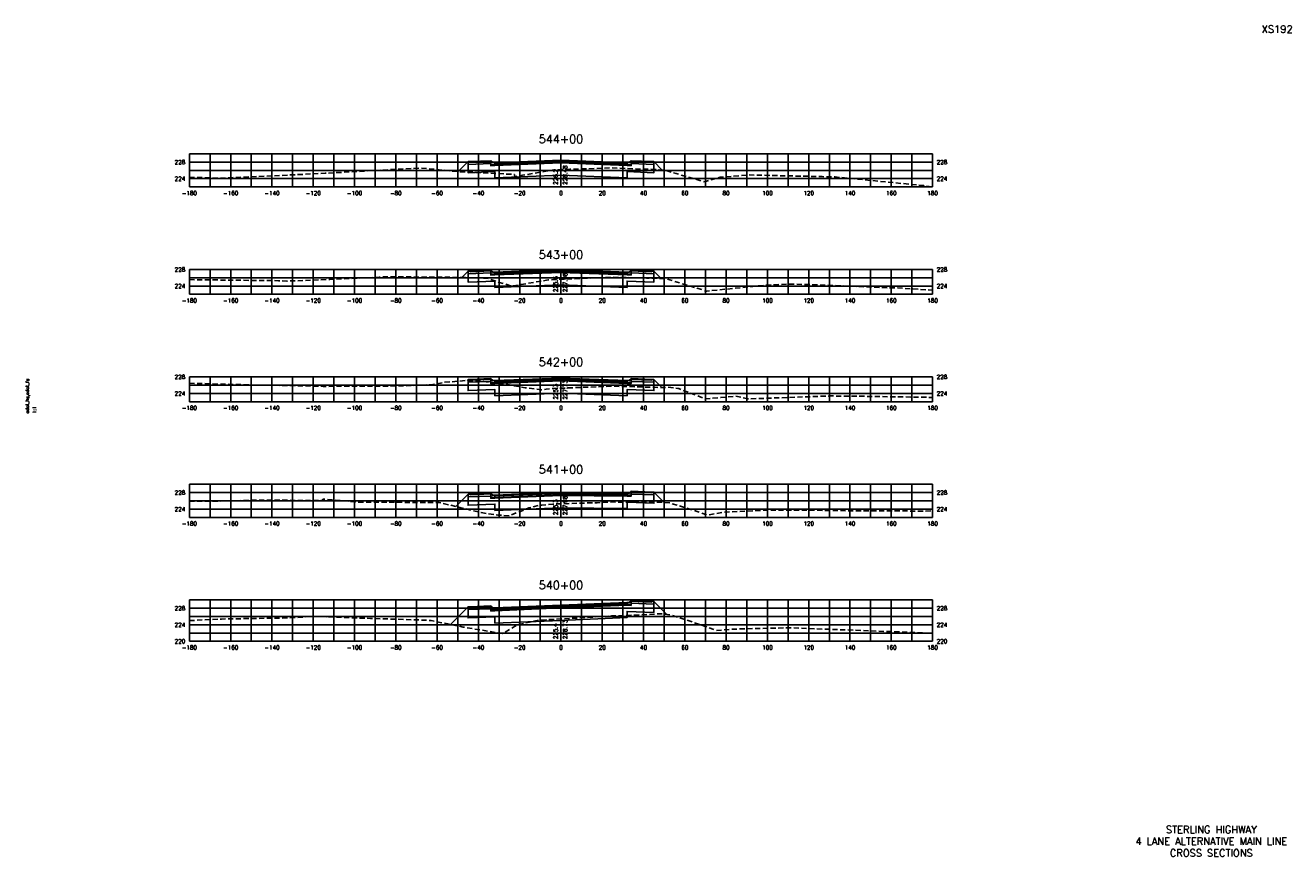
# Model space of a CAD drawing. Extents: x 37 to 9410, y 16 to 8218.
# Tile 104 of 104: x 8067 to 8680, y 7816 to 8218. Entities that reach past the tile are written whole.
import ezdxf
from ezdxf.enums import TextEntityAlignment as Align

# ---------------------------------------------------------------- set-up
doc = ezdxf.new("R2010")
doc.units = 0
doc.header["$LTSCALE"] = 20
doc.header["$MEASUREMENT"] = 0
doc.linetypes.add('HIDDEN_050%', pattern=[0.1875, 0.125, -0.0625])
for name, color, linetype in [('S-AT-TXT175', 6, 'Continuous'), ('S-AT-TXT80', 1, 'Continuous'), ('XDATUM', 3, 'Continuous'), ('XEG', 1, 'HIDDEN_050%'), ('XFG', 2, 'Continuous'), ('XGRID', 251, 'Continuous'), ('XGRIDT', 2, 'Continuous'), ('XREF-BORDER', 7, 'Continuous')]:
    doc.layers.add(name, color=color, linetype=linetype)
doc.styles.add('L100', font='simplex.shx', dxfattribs={"height": 2})
doc.styles.add('L175', font='ROMANSM.shx', dxfattribs={"height": 3.5})
doc.styles.add('L80', font='ROMANSM.shx', dxfattribs={"height": 1.6})

# ---------------------------------------------------------------- blocks, each defined once
blk = doc.blocks.new('03025_00_att1')
at = {"layer": 'S-AT-TXT175', "style": 'L175'}
for tag, p in [('NUM', (32.402, 20.822)), ('LINE1', (30.64, 1.444)), ('LINE2', (30.64, 1.161)), ('LINE3', (30.64, 0.877))]:
    blk.add_attdef(tag, text='', height=0.175, dxfattribs=at).set_placement(p, align=Align.CENTER)
at = {"layer": 'S-AT-TXT80', "style": 'L80'}
for tag, p in [('DRAFTED', (2.436, 14.201)), ('PSCALE', (2.265, 11.605)), ('PCTB', (2.094, 11.605)), ('PVIEW', (2.436, 11.605))]:
    blk.add_attdef(tag, p, '', height=0.08, rotation=90, dxfattribs=at)

msp = doc.modelspace()

# ---------------------------------------------------------------- linework, layer by layer
at = {"layer": 'XDATUM', "flags": 128}
for points in [[(8276.23, 8147.4), (8281.05, 8152.21), (8281.05, 8146.87), (8294.05, 8147.39), (8294.05, 8144.34), (8326.05, 8145.62), (8358.05, 8144.34), (8358.05, 8147.39), (8371.05, 8146.87), (8371.05, 8152.21), (8375.12, 8148.15)], [(8277.99, 8096.16), (8281.05, 8099.21), (8281.05, 8093.87), (8294.05, 8094.39), (8294.05, 8091.34), (8326.05, 8092.62), (8358.05, 8091.34), (8358.05, 8094.39), (8371.05, 8093.87), (8371.05, 8099.21), (8374.62, 8095.64)], [(8280.58, 8046.25), (8281.05, 8046.71), (8281.05, 8041.37), (8294.05, 8041.89), (8294.05, 8038.84), (8326.05, 8040.12), (8358.05, 8038.84), (8358.05, 8041.89), (8371.05, 8041.37), (8371.05, 8046.71), (8374.86, 8042.91)], [(8275.09, 7985.25), (8281.05, 7991.21), (8281.05, 7985.87), (8294.05, 7986.39), (8294.05, 7983.34), (8326.05, 7984.62), (8358.05, 7984.33), (8358.05, 7987.38), (8371.05, 7986.86), (8371.05, 7992.2), (8376.03, 7987.22)], [(8272.51, 7928.14), (8281.05, 7936.68), (8281.05, 7931.34), (8294.05, 7931.86), (8294.05, 7928.81), (8326.05, 7930.12), (8358.05, 7931.44), (8358.05, 7934.49), (8371.05, 7933.97), (8371.05, 7939.31), (8377.37, 7932.99)]]:
    msp.add_lwpolyline(points, dxfattribs=at)
at = {"layer": 'XEG', "flags": 128}
for points in [[(8146.05, 8144.68), (8160.75, 8144.17), (8196.98, 8145.86), (8209.37, 8146.5), (8211.76, 8146.6), (8258, 8149.16), (8275.87, 8147.42), (8303.49, 8146.03), (8303.73, 8144.92), (8307.35, 8145.6), (8319.43, 8147.73), (8320.54, 8147.84), (8322.64, 8148.21), (8326.05, 8148.34), (8330.37, 8148.5), (8350.2, 8149.18), (8366.19, 8148.57), (8372.46, 8148.45), (8373.57, 8148.25), (8376.53, 8148.05), (8381.85, 8146.42), (8395.57, 8142.5), (8403.13, 8144.63), (8417, 8145.78), (8452.5, 8144.96), (8458.87, 8144.82), (8498.4, 8140.94), (8501.12, 8140.67), (8501.64, 8140.59), (8506.05, 8140.03)], [(8146.05, 8095.09), (8189.24, 8094.57), (8193.24, 8094.43), (8196.13, 8094.45), (8214.04, 8095.22), (8238, 8096.29), (8241.87, 8096.52), (8279.87, 8096.14), (8290.49, 8095.8), (8295.04, 8094.13), (8302.21, 8091.98), (8306.82, 8092.73), (8319.01, 8094.81), (8319.94, 8094.92), (8322.5, 8095.14), (8326.05, 8095.28), (8342.27, 8095.9), (8350.18, 8096.24), (8367.47, 8095.88), (8373.18, 8095.73), (8374.57, 8095.64), (8377.31, 8095.45), (8389.73, 8091.54), (8396.68, 8089.56), (8426.12, 8092.47), (8436.36, 8092.98), (8447.35, 8092.67), (8484.99, 8091.09), (8489.22, 8091.07), (8506.05, 8089.98)], [(8146.05, 8044.95), (8177.11, 8044.07), (8184.61, 8044), (8210.87, 8043.41), (8218.95, 8043.45), (8249.91, 8043.63), (8263.21, 8044.2), (8269.41, 8045.35), (8280.3, 8046.24), (8280.94, 8046.26), (8281.58, 8046.25), (8287.93, 8045.86), (8288.67, 8045.76), (8292.71, 8045.28), (8297.29, 8044.63), (8300.28, 8044.25), (8306.23, 8043.19), (8308.77, 8042.77), (8316.5, 8041.77), (8318.89, 8042.01), (8322.49, 8042.41), (8326.05, 8042.54), (8339.62, 8043.07), (8351.64, 8043.49), (8369.13, 8043.04), (8374.57, 8042.9), (8377.83, 8042.97), (8382.72, 8042.4), (8383.12, 8042.37), (8384.46, 8041.73), (8396.26, 8037.34), (8403.48, 8038.01), (8410.75, 8038.67), (8416.62, 8037.34), (8456.61, 8038.77), (8468.86, 8038.67), (8506.05, 8038.06)], [(8146.05, 7987.9), (8160.98, 7987.86), (8180.03, 7988.36), (8210.68, 7988.14), (8210.75, 7988.82), (8213.78, 7988.56), (8214.03, 7988.54), (8227.15, 7987.4), (8267.11, 7987.17), (8287.35, 7982.29), (8295.41, 7981.13), (8300.91, 7980.71), (8310.44, 7984.53), (8315, 7985.72), (8316.71, 7985.92), (8322.14, 7986.45), (8326.05, 7986.57), (8343.6, 7987.1), (8351.48, 7987.44), (8368.65, 7987.28), (8374.64, 7987.34), (8375.63, 7987.26), (8378.91, 7986.94), (8392.1, 7982.81), (8396.83, 7981.2), (8397.56, 7981.13), (8404.1, 7982.41), (8424.31, 7983.48), (8452.72, 7983.39), (8466.18, 7983.18), (8501.35, 7983.05), (8506.05, 7983.13)], [(8146.05, 7929.98), (8161.57, 7930.78), (8193.47, 7931.29), (8205.01, 7931.96), (8209.41, 7931.98), (8233.72, 7931.07), (8256.98, 7930.35), (8263.21, 7930.03), (8278.69, 7926.88), (8297.77, 7923.69), (8305.26, 7928.11), (8314.75, 7930.1), (8315.76, 7930.23), (8318.84, 7930.46), (8321.35, 7930.53), (8323.92, 7930.67), (8326.05, 7930.8), (8350.76, 7932.26), (8368.78, 7933), (8374.66, 7933.34), (8375.77, 7933.13), (8378.9, 7932.86), (8395.57, 7927.38), (8401.36, 7925.22), (8409.35, 7925.89), (8436.59, 7926.55), (8454.66, 7925.86), (8485.22, 7924.7), (8506.05, 7923.84)]]:
    msp.add_lwpolyline(points, dxfattribs=at)
at = {"layer": 'XFG', "flags": 128}
for points in [[(8292.05, 8152.65), (8282.05, 8152.25), (8282.05, 8151.91), (8292.05, 8152.31), (8292.05, 8152.65)], [(8292.05, 8152.65), (8292.05, 8150.76), (8292.81, 8150.73), (8294.05, 8150.68), (8294.05, 8151.68), (8294.05, 8151.68), (8292.81, 8151.73), (8292.59, 8152.22), (8292.29, 8152.55), (8292.05, 8152.65)], [(8326.05, 8152.96), (8294.05, 8151.68), (8294.05, 8151.34), (8326.05, 8152.62)], [(8326.05, 8152.62), (8294.05, 8151.34), (8294.05, 8150.68), (8326.05, 8151.96)], [(8326.05, 8152.96), (8358.05, 8151.68), (8358.05, 8151.34), (8326.05, 8152.62)], [(8326.05, 8152.62), (8358.05, 8151.34), (8358.05, 8150.68), (8326.05, 8151.96)], [(8360.05, 8152.65), (8360.05, 8150.76), (8359.29, 8150.73), (8358.05, 8150.68), (8358.05, 8151.68), (8358.05, 8151.68), (8359.29, 8151.73), (8359.51, 8152.22), (8359.81, 8152.55), (8360.05, 8152.65)], [(8360.05, 8152.65), (8360.05, 8152.31), (8370.05, 8151.91), (8370.05, 8152.25), (8360.05, 8152.65)], [(8281.05, 8152.21), (8281.05, 8152.21), (8276.23, 8147.4)], [(8292.05, 8152.31), (8282.05, 8151.91), (8282.05, 8152.25), (8281.05, 8152.21), (8281.05, 8150.87), (8292.05, 8151.31), (8292.05, 8152.31)], [(8326.05, 8151.62), (8294.05, 8150.34), (8292.05, 8150.26), (8292.05, 8151.31), (8281.05, 8150.87), (8281.05, 8146.87), (8294.05, 8147.39), (8294.05, 8144.34), (8326.05, 8145.62)], [(8326.05, 8151.96), (8294.05, 8150.68), (8292.05, 8150.76), (8292.05, 8150.26), (8294.05, 8150.34), (8326.05, 8151.62)], [(8326.05, 8151.96), (8358.05, 8150.68), (8358.05, 8150.68), (8360.05, 8150.76), (8360.05, 8150.26), (8358.05, 8150.34), (8326.05, 8151.62)], [(8326.05, 8151.62), (8358.05, 8150.34), (8360.05, 8150.26), (8360.05, 8151.31), (8371.05, 8150.87), (8371.05, 8146.87), (8358.05, 8147.39), (8358.05, 8144.34), (8326.05, 8145.62)], [(8360.05, 8152.31), (8360.05, 8151.31), (8371.05, 8150.87), (8371.05, 8152.21), (8370.05, 8152.25), (8370.05, 8151.91), (8360.05, 8152.31)], [(8371.05, 8152.21), (8371.05, 8152.21), (8375.12, 8148.15)], [(8281.05, 8099.21), (8281.05, 8099.21), (8277.99, 8096.16)], [(8292.05, 8099.31), (8282.05, 8098.91), (8282.05, 8099.25), (8281.05, 8099.21), (8281.05, 8097.87), (8292.05, 8098.31), (8292.05, 8099.31)], [(8326.05, 8098.62), (8294.05, 8097.34), (8292.05, 8097.26), (8292.05, 8098.31), (8281.05, 8097.87), (8281.05, 8093.87), (8294.05, 8094.39), (8294.05, 8091.34), (8326.05, 8092.62)], [(8292.05, 8099.65), (8282.05, 8099.25), (8282.05, 8098.91), (8292.05, 8099.31), (8292.05, 8099.65)], [(8292.05, 8099.65), (8292.05, 8097.76), (8292.81, 8097.73), (8294.05, 8097.68), (8294.05, 8098.68), (8294.05, 8098.68), (8292.81, 8098.73), (8292.59, 8099.22), (8292.29, 8099.55), (8292.05, 8099.65)], [(8326.05, 8098.96), (8294.05, 8097.68), (8292.05, 8097.76), (8292.05, 8097.26), (8294.05, 8097.34), (8326.05, 8098.62)], [(8326.05, 8099.96), (8294.05, 8098.68), (8294.05, 8098.34), (8326.05, 8099.62)], [(8326.05, 8099.62), (8294.05, 8098.34), (8294.05, 8097.68), (8326.05, 8098.96)], [(8326.05, 8099.96), (8358.05, 8098.68), (8358.05, 8098.34), (8326.05, 8099.62)], [(8326.05, 8099.62), (8358.05, 8098.34), (8358.05, 8097.68), (8326.05, 8098.96)], [(8326.05, 8098.96), (8358.05, 8097.68), (8358.05, 8097.68), (8360.05, 8097.76), (8360.05, 8097.26), (8358.05, 8097.34), (8326.05, 8098.62)], [(8326.05, 8098.62), (8358.05, 8097.34), (8360.05, 8097.26), (8360.05, 8098.31), (8371.05, 8097.87), (8371.05, 8093.87), (8358.05, 8094.39), (8358.05, 8091.34), (8326.05, 8092.62)], [(8360.05, 8099.65), (8360.05, 8097.76), (8359.29, 8097.73), (8358.05, 8097.68), (8358.05, 8098.68), (8358.05, 8098.68), (8359.29, 8098.73), (8359.51, 8099.22), (8359.81, 8099.55), (8360.05, 8099.65)], [(8360.05, 8099.65), (8360.05, 8099.31), (8370.05, 8098.91), (8370.05, 8099.25), (8360.05, 8099.65)], [(8360.05, 8099.31), (8360.05, 8098.31), (8371.05, 8097.87), (8371.05, 8099.21), (8370.05, 8099.25), (8370.05, 8098.91), (8360.05, 8099.31)], [(8371.05, 8099.21), (8371.05, 8099.21), (8374.62, 8095.64)], [(8281.05, 8046.71), (8281.05, 8046.71), (8280.58, 8046.25)], [(8292.05, 8046.81), (8282.05, 8046.41), (8282.05, 8046.75), (8281.05, 8046.71), (8281.05, 8045.37), (8292.05, 8045.81), (8292.05, 8046.81)], [(8326.05, 8046.12), (8294.05, 8044.84), (8292.05, 8044.76), (8292.05, 8045.81), (8281.05, 8045.37), (8281.05, 8041.37), (8294.05, 8041.89), (8294.05, 8038.84), (8326.05, 8040.12)], [(8292.05, 8047.15), (8282.05, 8046.75), (8282.05, 8046.41), (8292.05, 8046.81), (8292.05, 8047.15)], [(8292.05, 8047.15), (8292.05, 8045.26), (8292.81, 8045.23), (8294.05, 8045.18), (8294.05, 8046.18), (8294.05, 8046.18), (8292.81, 8046.23), (8292.59, 8046.72), (8292.29, 8047.05), (8292.05, 8047.15)], [(8326.05, 8046.46), (8294.05, 8045.18), (8292.05, 8045.26), (8292.05, 8044.76), (8294.05, 8044.84), (8326.05, 8046.12)], [(8326.05, 8047.46), (8294.05, 8046.18), (8294.05, 8045.84), (8326.05, 8047.12)], [(8326.05, 8047.12), (8294.05, 8045.84), (8294.05, 8045.18), (8326.05, 8046.46)], [(8326.05, 8047.46), (8358.05, 8046.18), (8358.05, 8045.84), (8326.05, 8047.12)], [(8326.05, 8047.12), (8358.05, 8045.84), (8358.05, 8045.18), (8326.05, 8046.46)], [(8326.05, 8046.46), (8358.05, 8045.18), (8358.05, 8045.18), (8360.05, 8045.26), (8360.05, 8044.76), (8358.05, 8044.84), (8326.05, 8046.12)], [(8326.05, 8046.12), (8358.05, 8044.84), (8360.05, 8044.76), (8360.05, 8045.81), (8371.05, 8045.37), (8371.05, 8041.37), (8358.05, 8041.89), (8358.05, 8038.84), (8326.05, 8040.12)], [(8360.05, 8047.15), (8360.05, 8045.26), (8359.29, 8045.23), (8358.05, 8045.18), (8358.05, 8046.18), (8358.05, 8046.18), (8359.29, 8046.23), (8359.51, 8046.72), (8359.81, 8047.05), (8360.05, 8047.15)], [(8360.05, 8047.15), (8360.05, 8046.81), (8370.05, 8046.41), (8370.05, 8046.75), (8360.05, 8047.15)], [(8360.05, 8046.81), (8360.05, 8045.81), (8371.05, 8045.37), (8371.05, 8046.71), (8370.05, 8046.75), (8370.05, 8046.41), (8360.05, 8046.81)], [(8371.05, 8046.71), (8371.05, 8046.71), (8374.86, 8042.91)], [(8281.05, 7991.21), (8281.05, 7991.21), (8275.09, 7985.25)], [(8292.05, 7991.31), (8282.05, 7990.91), (8282.05, 7991.25), (8281.05, 7991.21), (8281.05, 7989.87), (8292.05, 7990.31), (8292.05, 7991.31)], [(8326.05, 7990.62), (8294.05, 7989.34), (8292.05, 7989.26), (8292.05, 7990.31), (8281.05, 7989.87), (8281.05, 7985.87), (8294.05, 7986.39), (8294.05, 7983.34), (8326.05, 7984.62)], [(8292.05, 7991.65), (8282.05, 7991.25), (8282.05, 7990.91), (8292.05, 7991.31), (8292.05, 7991.65)], [(8292.05, 7991.65), (8292.05, 7989.76), (8292.81, 7989.73), (8294.05, 7989.68), (8294.05, 7990.68), (8294.05, 7990.68), (8292.81, 7990.73), (8292.59, 7991.22), (8292.29, 7991.55), (8292.05, 7991.65)], [(8326.05, 7990.96), (8294.05, 7989.68), (8292.05, 7989.76), (8292.05, 7989.26), (8294.05, 7989.34), (8326.05, 7990.62)], [(8326.05, 7991.96), (8294.05, 7990.68), (8294.05, 7990.34), (8326.05, 7991.62)], [(8326.05, 7991.62), (8294.05, 7990.34), (8294.05, 7989.68), (8326.05, 7990.96)], [(8326.05, 7991.96), (8358.05, 7991.67), (8358.05, 7991.33), (8326.05, 7991.62)], [(8326.05, 7991.62), (8358.05, 7991.33), (8358.05, 7990.67), (8326.05, 7990.96)], [(8326.05, 7990.62), (8358.05, 7990.33), (8360.05, 7990.25), (8360.05, 7991.3), (8371.05, 7990.86), (8371.05, 7986.86), (8358.05, 7987.38), (8358.05, 7984.33), (8326.05, 7984.62)], [(8326.05, 7990.96), (8358.05, 7990.67), (8358.05, 7990.67), (8360.05, 7990.75), (8360.05, 7990.25), (8358.05, 7990.33), (8326.05, 7990.62)], [(8360.05, 7992.64), (8360.05, 7990.75), (8359.29, 7990.72), (8358.05, 7990.67), (8358.05, 7991.67), (8358.05, 7991.67), (8359.29, 7991.72), (8359.51, 7992.21), (8359.81, 7992.53), (8360.05, 7992.64)], [(8360.05, 7992.64), (8360.05, 7992.3), (8370.05, 7991.9), (8370.05, 7992.24), (8360.05, 7992.64)], [(8360.05, 7992.3), (8360.05, 7991.3), (8371.05, 7990.86), (8371.05, 7992.2), (8370.05, 7992.24), (8370.05, 7991.9), (8360.05, 7992.3)], [(8371.05, 7992.2), (8371.05, 7992.2), (8376.03, 7987.22)], [(8326.05, 7937.46), (8358.05, 7938.78), (8358.05, 7938.44), (8326.05, 7937.12)], [(8326.05, 7937.12), (8358.05, 7938.44), (8358.05, 7937.78), (8326.05, 7936.46)], [(8326.05, 7936.12), (8358.05, 7937.44), (8360.05, 7937.36), (8360.05, 7938.41), (8371.05, 7937.97), (8371.05, 7933.97), (8358.05, 7934.49), (8358.05, 7931.44), (8326.05, 7930.12)], [(8326.05, 7936.46), (8358.05, 7937.78), (8358.05, 7937.78), (8360.05, 7937.86), (8360.05, 7937.36), (8358.05, 7937.44), (8326.05, 7936.12)], [(8360.05, 7939.75), (8360.05, 7937.86), (8359.29, 7937.83), (8358.05, 7937.78), (8358.05, 7938.78), (8358.05, 7938.78), (8359.29, 7938.83), (8359.51, 7939.31), (8359.81, 7939.64), (8360.05, 7939.75)], [(8360.05, 7939.75), (8360.05, 7939.41), (8370.05, 7939.01), (8370.05, 7939.35), (8360.05, 7939.75)], [(8360.05, 7939.41), (8360.05, 7938.41), (8371.05, 7937.97), (8371.05, 7939.31), (8370.05, 7939.35), (8370.05, 7939.01), (8360.05, 7939.41)], [(8371.05, 7939.31), (8371.05, 7939.31), (8377.37, 7932.99)], [(8281.05, 7936.68), (8281.05, 7936.68), (8272.51, 7928.14)], [(8292.05, 7936.78), (8282.05, 7936.38), (8282.05, 7936.72), (8281.05, 7936.68), (8281.05, 7935.34), (8292.05, 7935.78), (8292.05, 7936.78)], [(8326.05, 7936.12), (8294.05, 7934.81), (8292.05, 7934.73), (8292.05, 7935.78), (8281.05, 7935.34), (8281.05, 7931.34), (8294.05, 7931.86), (8294.05, 7928.81), (8326.05, 7930.12)], [(8292.05, 7937.12), (8282.05, 7936.72), (8282.05, 7936.38), (8292.05, 7936.78), (8292.05, 7937.12)], [(8292.05, 7937.12), (8292.05, 7935.23), (8292.81, 7935.2), (8294.05, 7935.15), (8294.05, 7936.15), (8294.05, 7936.15), (8292.81, 7936.2), (8292.59, 7936.69), (8292.29, 7937.01), (8292.05, 7937.12)], [(8326.05, 7936.46), (8294.05, 7935.15), (8292.05, 7935.23), (8292.05, 7934.73), (8294.05, 7934.81), (8326.05, 7936.12)], [(8326.05, 7937.46), (8294.05, 7936.15), (8294.05, 7935.81), (8326.05, 7937.12)], [(8326.05, 7937.12), (8294.05, 7935.81), (8294.05, 7935.15), (8326.05, 7936.46)]]:
    msp.add_lwpolyline(points, dxfattribs=at)
at = {"layer": 'XGRID'}
for p, q in [((8146.05, 8140), (8146.05, 8156)), ((8146.05, 8156), (8506.05, 8156)), ((8156.05, 8140), (8156.05, 8156)), ((8166.05, 8140), (8166.05, 8156)), ((8176.05, 8140), (8176.05, 8156)), ((8186.05, 8140), (8186.05, 8156)), ((8196.05, 8140), (8196.05, 8156)), ((8206.05, 8140), (8206.05, 8156)), ((8216.05, 8140), (8216.05, 8156)), ((8226.05, 8140), (8226.05, 8156)), ((8236.05, 8140), (8236.05, 8156)), ((8246.05, 8140), (8246.05, 8156)), ((8256.05, 8140), (8256.05, 8156)), ((8266.05, 8140), (8266.05, 8156)), ((8276.05, 8140), (8276.05, 8156)), ((8286.05, 8140), (8286.05, 8156)), ((8296.05, 8140), (8296.05, 8156)), ((8306.05, 8140), (8306.05, 8156)), ((8316.05, 8140), (8316.05, 8156)), ((8326.05, 8140), (8326.05, 8156)), ((8336.05, 8140), (8336.05, 8156)), ((8346.05, 8140), (8346.05, 8156)), ((8356.05, 8140), (8356.05, 8156)), ((8366.05, 8140), (8366.05, 8156)), ((8376.05, 8140), (8376.05, 8156)), ((8386.05, 8140), (8386.05, 8156)), ((8396.05, 8140), (8396.05, 8156)), ((8406.05, 8140), (8406.05, 8156)), ((8416.05, 8140), (8416.05, 8156)), ((8426.05, 8140), (8426.05, 8156)), ((8436.05, 8140), (8436.05, 8156)), ((8446.05, 8140), (8446.05, 8156)), ((8456.05, 8140), (8456.05, 8156)), ((8466.05, 8140), (8466.05, 8156)), ((8476.05, 8140), (8476.05, 8156)), ((8486.05, 8140), (8486.05, 8156)), ((8496.05, 8140), (8496.05, 8156)), ((8506.05, 8140), (8506.05, 8156)), ((8146.05, 8152), (8506.05, 8152)), ((8146.05, 8148), (8506.05, 8148)), ((8146.05, 8144), (8506.05, 8144)), ((8146.05, 8140), (8506.05, 8140)), ((8146.05, 8088), (8146.05, 8100)), ((8146.05, 8100), (8506.05, 8100)), ((8156.05, 8088), (8156.05, 8100)), ((8166.05, 8088), (8166.05, 8100)), ((8176.05, 8088), (8176.05, 8100)), ((8186.05, 8088), (8186.05, 8100)), ((8196.05, 8088), (8196.05, 8100)), ((8206.05, 8088), (8206.05, 8100)), ((8216.05, 8088), (8216.05, 8100)), ((8226.05, 8088), (8226.05, 8100)), ((8236.05, 8088), (8236.05, 8100)), ((8246.05, 8088), (8246.05, 8100)), ((8256.05, 8088), (8256.05, 8100)), ((8266.05, 8088), (8266.05, 8100)), ((8276.05, 8088), (8276.05, 8100)), ((8286.05, 8088), (8286.05, 8100)), ((8296.05, 8088), (8296.05, 8100)), ((8306.05, 8088), (8306.05, 8100)), ((8316.05, 8088), (8316.05, 8100)), ((8326.05, 8088), (8326.05, 8100)), ((8336.05, 8088), (8336.05, 8100)), ((8346.05, 8088), (8346.05, 8100)), ((8356.05, 8088), (8356.05, 8100)), ((8366.05, 8088), (8366.05, 8100)), ((8376.05, 8088), (8376.05, 8100)), ((8386.05, 8088), (8386.05, 8100)), ((8396.05, 8088), (8396.05, 8100)), ((8406.05, 8088), (8406.05, 8100)), ((8416.05, 8088), (8416.05, 8100)), ((8426.05, 8088), (8426.05, 8100)), ((8436.05, 8088), (8436.05, 8100)), ((8446.05, 8088), (8446.05, 8100)), ((8456.05, 8088), (8456.05, 8100)), ((8466.05, 8088), (8466.05, 8100)), ((8476.05, 8088), (8476.05, 8100)), ((8486.05, 8088), (8486.05, 8100)), ((8496.05, 8088), (8496.05, 8100)), ((8506.05, 8088), (8506.05, 8100)), ((8146.05, 8096), (8506.05, 8096)), ((8146.05, 8092), (8506.05, 8092)), ((8146.05, 8088), (8506.05, 8088)), ((8146.05, 8036), (8146.05, 8048)), ((8146.05, 8048), (8506.05, 8048)), ((8146.05, 8044), (8506.05, 8044)), ((8156.05, 8036), (8156.05, 8048)), ((8166.05, 8036), (8166.05, 8048)), ((8176.05, 8036), (8176.05, 8048)), ((8186.05, 8036), (8186.05, 8048)), ((8196.05, 8036), (8196.05, 8048)), ((8206.05, 8036), (8206.05, 8048)), ((8216.05, 8036), (8216.05, 8048)), ((8226.05, 8036), (8226.05, 8048)), ((8236.05, 8036), (8236.05, 8048)), ((8246.05, 8036), (8246.05, 8048)), ((8256.05, 8036), (8256.05, 8048)), ((8266.05, 8036), (8266.05, 8048)), ((8276.05, 8036), (8276.05, 8048)), ((8286.05, 8036), (8286.05, 8048)), ((8296.05, 8036), (8296.05, 8048)), ((8306.05, 8036), (8306.05, 8048)), ((8316.05, 8036), (8316.05, 8048)), ((8326.05, 8036), (8326.05, 8048)), ((8336.05, 8036), (8336.05, 8048)), ((8346.05, 8036), (8346.05, 8048)), ((8356.05, 8036), (8356.05, 8048)), ((8366.05, 8036), (8366.05, 8048)), ((8376.05, 8036), (8376.05, 8048)), ((8386.05, 8036), (8386.05, 8048)), ((8396.05, 8036), (8396.05, 8048)), ((8406.05, 8036), (8406.05, 8048)), ((8416.05, 8036), (8416.05, 8048)), ((8426.05, 8036), (8426.05, 8048)), ((8436.05, 8036), (8436.05, 8048)), ((8446.05, 8036), (8446.05, 8048)), ((8456.05, 8036), (8456.05, 8048)), ((8466.05, 8036), (8466.05, 8048)), ((8476.05, 8036), (8476.05, 8048)), ((8486.05, 8036), (8486.05, 8048)), ((8496.05, 8036), (8496.05, 8048)), ((8506.05, 8036), (8506.05, 8048)), ((8146.05, 8040), (8506.05, 8040)), ((8146.05, 8036), (8506.05, 8036)), ((8146.05, 7980), (8146.05, 7996)), ((8146.05, 7996), (8506.05, 7996)), ((8156.05, 7980), (8156.05, 7996)), ((8166.05, 7980), (8166.05, 7996)), ((8176.05, 7980), (8176.05, 7996)), ((8186.05, 7980), (8186.05, 7996)), ((8196.05, 7980), (8196.05, 7996)), ((8206.05, 7980), (8206.05, 7996)), ((8216.05, 7980), (8216.05, 7996)), ((8226.05, 7980), (8226.05, 7996)), ((8236.05, 7980), (8236.05, 7996)), ((8246.05, 7980), (8246.05, 7996)), ((8256.05, 7980), (8256.05, 7996)), ((8266.05, 7980), (8266.05, 7996)), ((8276.05, 7980), (8276.05, 7996)), ((8286.05, 7980), (8286.05, 7996)), ((8296.05, 7980), (8296.05, 7996)), ((8306.05, 7980), (8306.05, 7996)), ((8316.05, 7980), (8316.05, 7996)), ((8326.05, 7980), (8326.05, 7996)), ((8336.05, 7980), (8336.05, 7996)), ((8346.05, 7980), (8346.05, 7996)), ((8356.05, 7980), (8356.05, 7996)), ((8366.05, 7980), (8366.05, 7996)), ((8376.05, 7980), (8376.05, 7996)), ((8386.05, 7980), (8386.05, 7996)), ((8396.05, 7980), (8396.05, 7996)), ((8406.05, 7980), (8406.05, 7996)), ((8416.05, 7980), (8416.05, 7996)), ((8426.05, 7980), (8426.05, 7996)), ((8436.05, 7980), (8436.05, 7996)), ((8446.05, 7980), (8446.05, 7996)), ((8456.05, 7980), (8456.05, 7996)), ((8466.05, 7980), (8466.05, 7996)), ((8476.05, 7980), (8476.05, 7996)), ((8486.05, 7980), (8486.05, 7996)), ((8496.05, 7980), (8496.05, 7996)), ((8506.05, 7980), (8506.05, 7996)), ((8146.05, 7992), (8506.05, 7992)), ((8146.05, 7988), (8506.05, 7988)), ((8146.05, 7984), (8506.05, 7984)), ((8146.05, 7980), (8506.05, 7980)), ((8146.05, 7920), (8146.05, 7940)), ((8146.05, 7940), (8506.05, 7940)), ((8156.05, 7920), (8156.05, 7940)), ((8166.05, 7920), (8166.05, 7940)), ((8176.05, 7920), (8176.05, 7940)), ((8186.05, 7920), (8186.05, 7940)), ((8196.05, 7920), (8196.05, 7940)), ((8206.05, 7920), (8206.05, 7940)), ((8216.05, 7920), (8216.05, 7940)), ((8226.05, 7920), (8226.05, 7940)), ((8236.05, 7920), (8236.05, 7940)), ((8246.05, 7920), (8246.05, 7940)), ((8256.05, 7920), (8256.05, 7940)), ((8266.05, 7920), (8266.05, 7940)), ((8276.05, 7920), (8276.05, 7940)), ((8286.05, 7920), (8286.05, 7940)), ((8296.05, 7920), (8296.05, 7940)), ((8306.05, 7920), (8306.05, 7940)), ((8316.05, 7920), (8316.05, 7940)), ((8326.05, 7920), (8326.05, 7940)), ((8336.05, 7920), (8336.05, 7940)), ((8346.05, 7920), (8346.05, 7940)), ((8356.05, 7920), (8356.05, 7940)), ((8366.05, 7920), (8366.05, 7940)), ((8376.05, 7920), (8376.05, 7940)), ((8386.05, 7920), (8386.05, 7940)), ((8396.05, 7920), (8396.05, 7940)), ((8406.05, 7920), (8406.05, 7940)), ((8416.05, 7920), (8416.05, 7940)), ((8426.05, 7920), (8426.05, 7940)), ((8436.05, 7920), (8436.05, 7940)), ((8446.05, 7920), (8446.05, 7940)), ((8456.05, 7920), (8456.05, 7940)), ((8466.05, 7920), (8466.05, 7940)), ((8476.05, 7920), (8476.05, 7940)), ((8486.05, 7920), (8486.05, 7940)), ((8496.05, 7920), (8496.05, 7940)), ((8506.05, 7920), (8506.05, 7940)), ((8146.05, 7936), (8506.05, 7936)), ((8146.05, 7932), (8506.05, 7932)), ((8146.05, 7928), (8506.05, 7928)), ((8146.05, 7924), (8506.05, 7924)), ((8146.05, 7920), (8506.05, 7920))]:
    msp.add_line(p, q, dxfattribs=at)

# ---------------------------------------------------------------- block references
at = {"layer": 'XREF-BORDER'}
ref = msp.add_blockref('03025_00_att1', (8026.45, 7798.23), dxfattribs=dict(at, xscale=20, yscale=20, zscale=20))
ref.add_attrib('LINE1', 'STERLING HIGHWAY', dxfattribs={"layer": 'S-AT-TXT175', "height": 3.5, "style": 'L175'}).set_placement((8641.07, 7827.1), align=Align.CENTER)
ref.add_attrib('LINE2', '4 LANE ALTERNATIVE MAIN LINE', dxfattribs={"layer": 'S-AT-TXT175', "height": 3.5, "style": 'L175'}).set_placement((8641.07, 7821.44), align=Align.CENTER)
ref.add_attrib('LINE3', 'CROSS SECTIONS', dxfattribs={"layer": 'S-AT-TXT175', "height": 3.5, "style": 'L175'}).set_placement((8641.07, 7815.77), align=Align.CENTER)
ref.add_attrib('NUM', 'XS192', dxfattribs={"layer": 'S-AT-TXT175', "height": 3.5, "style": 'L175'}).set_placement((8673, 8214.66), align=Align.CENTER)
ref.add_attrib('PCTB', 'adot_hs,adot_fs', (8068.34, 8030.32), dxfattribs={"layer": 'S-AT-TXT80', "height": 1.6, "rotation": 90, "style": 'L80'})
ref.add_attrib('PSCALE', '1:1', (8071.75, 8030.32), dxfattribs={"layer": 'S-AT-TXT80', "height": 1.6, "rotation": 90, "style": 'L80'})

# ---------------------------------------------------------------- texts
at = {"layer": 'XGRIDT', "style": 'L100'}
for s, p in [('544+00', (8326.05, 8160)), ('543+00', (8326.05, 8104)), ('542+00', (8326.05, 8052)), ('541+00', (8326.05, 8000)), ('540+00', (8326.05, 7944))]:
    msp.add_text(s, height=4, dxfattribs=at).set_placement(p, align=Align.BOTTOM_CENTER)
for s, p in [('228', (8144.05, 8152)), ('224', (8144.05, 8144)), ('228', (8144.05, 8100)), ('224', (8144.05, 8092)), ('228', (8144.05, 8048)), ('224', (8144.05, 8040)), ('228', (8144.05, 7992)), ('224', (8144.05, 7984)), ('228', (8144.05, 7936)), ('224', (8144.05, 7928)), ('220', (8144.05, 7920))]:
    msp.add_text(s, height=2, dxfattribs=at).set_placement(p, align=Align.MIDDLE_RIGHT)
for s, p in [('228', (8508.05, 8152)), ('224', (8508.05, 8144)), ('228', (8508.05, 8100)), ('224', (8508.05, 8092)), ('228', (8508.05, 8048)), ('224', (8508.05, 8040)), ('228', (8508.05, 7992)), ('224', (8508.05, 7984)), ('228', (8508.05, 7936)), ('224', (8508.05, 7928)), ('220', (8508.05, 7920))]:
    msp.add_text(s, height=2, dxfattribs=at).set_placement(p, align=Align.MIDDLE_LEFT)
for s, p in [('226.2', (8325.05, 8141)), ('225.6', (8325.05, 8089)), ('225.3', (8325.05, 8037)), ('225.3', (8325.05, 7981)), ('225.4', (8325.05, 7921))]:
    msp.add_text(s, height=2, rotation=90, dxfattribs=at).set_placement(p, align=Align.BOTTOM_LEFT)
for s, p in [('228.48', (8327.05, 8141)), ('227.98', (8327.05, 8089)), ('227.73', (8327.05, 8037)), ('227.98', (8327.05, 7981)), ('228.73', (8327.05, 7921))]:
    msp.add_text(s, height=2, rotation=90, dxfattribs=at).set_placement(p, align=Align.TOP_LEFT)
for s, p in [('-180', (8146.05, 8138)), ('-160', (8166.05, 8138)), ('-140', (8186.05, 8138)), ('-120', (8206.05, 8138)), ('-100', (8226.05, 8138)), ('-80', (8246.05, 8138)), ('-60', (8266.05, 8138)), ('-40', (8286.05, 8138)), ('-20', (8306.05, 8138)), ('0', (8326.05, 8138)), ('20', (8346.05, 8138)), ('40', (8366.05, 8138)), ('60', (8386.05, 8138)), ('80', (8406.05, 8138)), ('100', (8426.05, 8138)), ('120', (8446.05, 8138)), ('140', (8466.05, 8138)), ('160', (8486.05, 8138)), ('180', (8506.05, 8138)), ('-180', (8146.05, 8086)), ('-160', (8166.05, 8086)), ('-140', (8186.05, 8086)), ('-120', (8206.05, 8086)), ('-100', (8226.05, 8086)), ('-80', (8246.05, 8086)), ('-60', (8266.05, 8086)), ('-40', (8286.05, 8086)), ('-20', (8306.05, 8086)), ('0', (8326.05, 8086)), ('20', (8346.05, 8086)), ('40', (8366.05, 8086)), ('60', (8386.05, 8086)), ('80', (8406.05, 8086)), ('100', (8426.05, 8086)), ('120', (8446.05, 8086)), ('140', (8466.05, 8086)), ('160', (8486.05, 8086)), ('180', (8506.05, 8086)), ('-180', (8146.05, 8034)), ('-160', (8166.05, 8034)), ('-140', (8186.05, 8034)), ('-120', (8206.05, 8034)), ('-100', (8226.05, 8034)), ('-80', (8246.05, 8034)), ('-60', (8266.05, 8034)), ('-40', (8286.05, 8034)), ('-20', (8306.05, 8034)), ('0', (8326.05, 8034)), ('20', (8346.05, 8034)), ('40', (8366.05, 8034)), ('60', (8386.05, 8034)), ('80', (8406.05, 8034)), ('100', (8426.05, 8034)), ('120', (8446.05, 8034)), ('140', (8466.05, 8034)), ('160', (8486.05, 8034)), ('180', (8506.05, 8034)), ('-180', (8146.05, 7978)), ('-160', (8166.05, 7978)), ('-140', (8186.05, 7978)), ('-120', (8206.05, 7978)), ('-100', (8226.05, 7978)), ('-80', (8246.05, 7978)), ('-60', (8266.05, 7978)), ('-40', (8286.05, 7978)), ('-20', (8306.05, 7978)), ('0', (8326.05, 7978)), ('20', (8346.05, 7978)), ('40', (8366.05, 7978)), ('60', (8386.05, 7978)), ('80', (8406.05, 7978)), ('100', (8426.05, 7978)), ('120', (8446.05, 7978)), ('140', (8466.05, 7978)), ('160', (8486.05, 7978)), ('180', (8506.05, 7978)), ('-180', (8146.05, 7918)), ('-160', (8166.05, 7918)), ('-140', (8186.05, 7918)), ('-120', (8206.05, 7918)), ('-100', (8226.05, 7918)), ('-80', (8246.05, 7918)), ('-60', (8266.05, 7918)), ('-40', (8286.05, 7918)), ('-20', (8306.05, 7918)), ('0', (8326.05, 7918)), ('20', (8346.05, 7918)), ('40', (8366.05, 7918)), ('60', (8386.05, 7918)), ('80', (8406.05, 7918)), ('100', (8426.05, 7918)), ('120', (8446.05, 7918)), ('140', (8466.05, 7918)), ('160', (8486.05, 7918)), ('180', (8506.05, 7918))]:
    msp.add_text(s, height=2, dxfattribs=at).set_placement(p, align=Align.TOP_CENTER)

doc.saveas('drawing.dxf')
